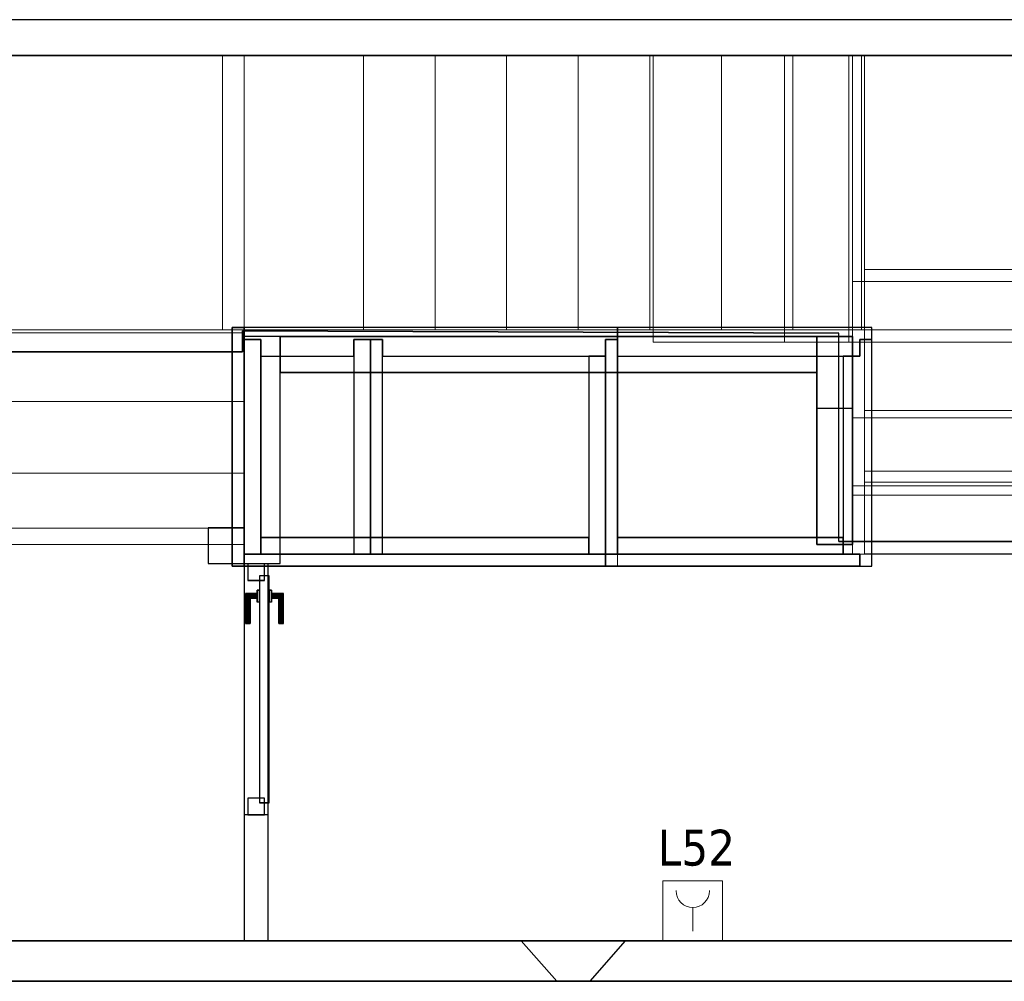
# Model space of a CAD drawing. Header units: metres. Extents: x 391.1 to 430.4, y 12.7 to 28.4.
# Tile 161 of 166: x 411.1 to 415.2, y 24.2 to 28.2. Entities that reach past the tile are written whole.
import ezdxf

# ---------------------------------------------------------------- set-up
doc = ezdxf.new("R2010")
doc.units = ezdxf.units.M
doc.layers.add('01_CARPINTERIA', color=5, linetype='Continuous', lineweight=25, true_color=0x0000ff)
doc.layers.add('01_SUELOS', color=7, linetype='Continuous', lineweight=25, true_color=0x007f00)
for name, color, linetype, lineweight in [('A-DETL-____-MBND', 7, 'Continuous', 18), ('A-GENM-____-OTLN', 7, 'Continuous', 18), ('A-WALL-____-MCUT', 7, 'Continuous', 25), ('A-WALL-____-OTLN', 7, 'Continuous', 25), ('E-ELEC-FIXT-IDEN', 7, 'Continuous', 30), ('S-STRS-____-MCUT', 7, 'Continuous', 18), ('S-STRS-____-OTLN', 7, 'Continuous', 18)]:
    doc.layers.add(name, color=color, linetype=linetype, lineweight=lineweight)
doc.styles.add('Tahoma_3', font='tahoma.ttf', dxfattribs={"height": 0.15})

# ---------------------------------------------------------------- blocks, each defined once
blk = doc.blocks.new('Family - Peldaño final-153578-02_ELEC_P0')
at = {"layer": 'S-STRS-____-OTLN', "color": 253, "true_color": 0xaaaaaa}
for p, q in [((1.1998, 2.0879), (0, 2.0879)), ((0, 2.0879), (1.1998, 2.0879)), ((1.1998, 2.0879), (0, 2.0879)), ((0, 2.0879), (1.1998, 2.0879)), ((1.109, 0.9379), (1.109, 2.0879)), ((1.109, 2.0879), (3.7856, 2.0879)), ((1.699, 2.0879), (1.109, 2.0879)), ((1.1998, 0.9379), (1.1998, 2.0879)), ((1.1998, 2.0879), (1.1998, 0.9379)), ((1.699, 2.0879), (1.1998, 2.0879)), ((1.1998, 2.0879), (1.699, 2.0879)), ((1.1998, 2.0879), (1.1998, 0.9379)), ((1.1998, 0.9379), (1.1998, 2.0879)), ((1.1998, 0.9379), (1.1998, 2.0879)), ((1.1998, 2.0879), (1.1998, 0.9379)), ((1.699, 0.9379), (1.699, 2.0879)), ((1.699, 2.0879), (1.699, 0.9379)), ((1.999, 2.0879), (1.699, 2.0879)), ((1.699, 2.0879), (1.999, 2.0879)), ((1.699, 2.0879), (1.699, 0.9379)), ((1.699, 0.9379), (1.699, 2.0879)), ((1.699, 0.9379), (1.699, 2.0879)), ((1.699, 0.9379), (1.699, 2.0879)), ((1.999, 2.0879), (1.699, 2.0879)), ((2.299, 2.0879), (1.999, 2.0879)), ((1.999, 2.0879), (2.299, 2.0879)), ((1.999, 2.0879), (1.999, 0.9379)), ((1.999, 0.9379), (1.999, 2.0879)), ((1.999, 0.9379), (1.999, 2.0879)), ((1.999, 2.0879), (1.999, 0.9379)), ((1.999, 0.9379), (1.999, 2.0879)), ((1.999, 0.9379), (1.999, 2.0879)), ((2.299, 2.0879), (1.999, 2.0879)), ((2.299, 0.9379), (2.299, 2.0879)), ((2.299, 2.0879), (2.299, 0.9379)), ((2.599, 2.0879), (2.299, 2.0879)), ((2.299, 2.0879), (2.599, 2.0879)), ((2.299, 2.0879), (2.299, 0.9379)), ((2.299, 0.9379), (2.299, 2.0879)), ((2.299, 0.9379), (2.299, 2.0879)), ((2.299, 0.9379), (2.299, 2.0879)), ((2.599, 2.0879), (2.299, 2.0879)), ((2.599, 0.9379), (2.599, 2.0879)), ((2.599, 2.0879), (2.599, 0.9379)), ((2.899, 2.0879), (2.599, 2.0879)), ((2.599, 2.0879), (2.899, 2.0879)), ((2.599, 2.0879), (2.599, 0.9379)), ((2.599, 0.9379), (2.599, 2.0879)), ((2.599, 0.9379), (2.599, 2.0879)), ((2.599, 0.9379), (2.599, 2.0879)), ((2.899, 2.0879), (2.599, 2.0879)), ((3.199, 2.0879), (2.899, 2.0879)), ((2.899, 2.0879), (3.199, 2.0879)), ((2.899, 2.0879), (2.899, 0.9379)), ((2.899, 0.9379), (2.899, 2.0879)), ((2.899, 0.9379), (2.899, 2.0879)), ((2.899, 2.0879), (2.899, 0.9379)), ((2.899, 0.9379), (2.899, 2.0879)), ((2.899, 0.9379), (2.899, 2.0879)), ((3.199, 2.0879), (2.899, 2.0879)), ((3.199, 0.9379), (3.199, 2.0879)), ((3.199, 2.0879), (3.199, 0.9379)), ((3.499, 2.0879), (3.199, 2.0879)), ((3.199, 2.0879), (3.499, 2.0879)), ((3.199, 2.0879), (3.199, 0.9379)), ((3.199, 0.9379), (3.199, 2.0879)), ((3.199, 0.9379), (3.199, 2.0879)), ((3.199, 0.9379), (3.199, 2.0879)), ((3.499, 2.0879), (3.199, 2.0879)), ((3.499, 0.9379), (3.499, 2.0879)), ((3.499, 2.0879), (3.499, 0.9379)), ((3.799, 2.0879), (3.499, 2.0879)), ((3.499, 2.0879), (3.799, 2.0879)), ((3.499, 2.0879), (3.499, 0.9379)), ((3.499, 0.9379), (3.499, 2.0879)), ((3.499, 0.9379), (3.499, 2.0879)), ((3.499, 0.9379), (3.499, 2.0879)), ((3.799, 2.0879), (3.499, 2.0879)), ((3.7856, 2.0879), (3.799, 2.0879)), ((3.7856, 0.9379), (3.7856, 2.0879)), ((4.9492, 2.0879), (3.799, 2.0879)), ((3.799, 2.0879), (4.9492, 2.0879)), ((3.799, 2.0879), (3.799, 0.9379)), ((3.799, 0.9379), (3.799, 2.0879)), ((4.9492, 2.0879), (3.799, 2.0879)), ((3.799, 2.0879), (4.9492, 2.0879)), ((3.799, 2.0879), (3.799, 0.9379)), ((3.799, 0.9379), (3.799, 2.0879)), ((3.799, 0.9379), (3.799, 2.0879)), ((3.799, 2.0879), (3.799, 0.9379)), ((3.799, 2.0879), (3.799, 0.9379)), ((3.799, 0.9379), (3.799, 2.0879)), ((3.799, 0.6002), (3.7991, 1.1902)), ((3.7991, 1.1902), (3.799, 0.3456)), ((3.7991, 1.1902), (4.9491, 1.1901)), ((0, 0.9379), (1.1998, 0.9379)), ((1.1998, 0.9379), (0, 0.9379)), ((0, 0.9379), (1.1998, 0.9379)), ((1.1998, 0.9379), (0, 0.9379)), ((1.1998, 0.9379), (0, 0.9379)), ((0, 0.9379), (1.1998, 0.9379)), ((0, 0.9379), (1.1998, 0.9379)), ((1.1998, 0.9379), (0, 0.9379)), ((1.1998, 0.9245), (0, 0.9245)), ((1.109, 0.9379), (3.7856, 0.9379)), ((1.699, 0.9379), (1.109, 0.9379)), ((1.1998, 0.9379), (1.699, 0.9379)), ((1.699, 0.9379), (1.1998, 0.9379)), ((1.1998, 0.6379), (1.1998, 0.9379)), ((1.1998, 0.9379), (1.1998, 0.6379)), ((1.1998, 0.9245), (1.1998, 0.9379)), ((1.1998, 0.9379), (1.1998, 0.6379)), ((1.1998, 0.1075), (1.1998, 0.9245)), ((1.699, 0.9379), (1.999, 0.9379)), ((1.999, 0.9379), (1.699, 0.9379)), ((1.999, 0.9379), (1.699, 0.9379)), ((1.999, 0.9379), (2.299, 0.9379)), ((2.299, 0.9379), (1.999, 0.9379)), ((2.299, 0.9379), (1.999, 0.9379)), ((2.299, 0.9379), (2.599, 0.9379)), ((2.599, 0.9379), (2.299, 0.9379)), ((2.599, 0.9379), (2.299, 0.9379)), ((2.599, 0.9379), (2.899, 0.9379)), ((2.899, 0.9379), (2.599, 0.9379)), ((2.899, 0.9379), (2.599, 0.9379)), ((2.899, 0.9379), (3.199, 0.9379)), ((3.199, 0.9379), (2.899, 0.9379)), ((3.199, 0.9379), (2.899, 0.9379)), ((3.199, 0.9379), (3.499, 0.9379)), ((3.499, 0.9379), (3.199, 0.9379)), ((3.499, 0.9379), (3.199, 0.9379)), ((3.499, 0.9379), (3.799, 0.9379)), ((3.799, 0.9379), (3.499, 0.9379)), ((3.799, 0.9379), (3.499, 0.9379)), ((3.7856, 0.9379), (3.799, 0.9379)), ((3.799, 0.9379), (4.949, 0.9378)), ((4.949, 0.9378), (3.799, 0.9379)), ((4.949, 0.9378), (3.799, 0.9379)), ((3.799, 0.9379), (4.949, 0.9378)), ((3.799, 0.9379), (3.799, 0.6002)), ((3.799, 0.6002), (3.799, 0.9379)), ((3.799, 0.9379), (4.949, 0.9378)), ((4.949, 0.9378), (3.799, 0.9379)), ((0, 0.6379), (1.1998, 0.6379)), ((1.1998, 0.6379), (0, 0.6379)), ((1.1998, 0.6379), (0, 0.6379)), ((0, 0.6379), (1.1998, 0.6379)), ((1.1998, 0.6379), (0, 0.6379)), ((1.1998, 0.6379), (0, 0.6379)), ((1.1998, 0.3379), (1.1998, 0.6379)), ((1.1998, 0.6379), (1.1998, 0.3379)), ((1.1998, 0.6379), (1.1998, 0.3379)), ((3.799, 0.3002), (3.799, 0.6002)), ((3.799, 0.6002), (4.949, 0.6)), ((3.799, 0.6002), (4.949, 0.6)), ((4.949, 0.6), (3.799, 0.6002)), ((3.799, 0.6002), (4.949, 0.6)), ((3.799, 0.6002), (3.799, 0.3002)), ((3.799, 0.3002), (3.799, 0.6002)), ((3.799, 0.6002), (4.949, 0.6)), ((4.949, 0.6), (3.799, 0.6002)), ((1.1998, 0.3379), (0, 0.3379)), ((0, 0.3379), (1.1998, 0.3379)), ((0, 0.3379), (1.1998, 0.3379)), ((1.1998, 0.3379), (0, 0.3379)), ((1.1998, 0.3379), (0, 0.3379)), ((1.1998, 0.3379), (0, 0.3379)), ((1.1998, 0.0379), (1.1998, 0.3379)), ((1.1998, 0.3379), (1.1998, 0.0379)), ((1.1998, 0.0379), (1.1998, 0.3379)), ((3.799, 0.3456), (3.7989, 0.0002)), ((4.949, 0.3454), (3.799, 0.3456)), ((3.7989, 0.0002), (3.799, 0.3002)), ((3.799, 0.3002), (3.7989, 0.0002)), ((3.7989, 0.0002), (3.799, 0.3002)), ((3.799, 0.3002), (4.949, 0.3)), ((3.799, 0.3002), (4.949, 0.3)), ((4.949, 0.3), (3.799, 0.3002)), ((3.799, 0.3002), (4.949, 0.3)), ((3.799, 0.3002), (4.949, 0.3)), ((4.949, 0.3), (3.799, 0.3002)), ((1.1998, 0.1075), (0, 0.1075)), ((1.1998, 0.0379), (1.1998, 0.1075)), ((0, 0.0379), (1.1998, 0.0379)), ((1.1998, 0.0379), (0, 0.0379)), ((0, 0.0379), (1.1998, 0.0379)), ((1.1998, 0.0379), (0, 0.0379)), ((3.7989, 0.0002), (4.9489, 0)), ((3.7989, 0.0002), (4.9489, 0)), ((3.7989, 0.0002), (4.9489, 0)), ((4.9489, 0), (3.7989, 0.0002))]:
    blk.add_line(p, q, dxfattribs=at)
blk = doc.blocks.new('Family - Envans PB-155395-02_ELEC_P0')
at = {"layer": 'A-WALL-____-MCUT', "color": 253, "true_color": 0xaaaaaa}
for p, q in [((0.1512, 0.15), (0, 0.15)), ((0, 0.15), (0, 0)), ((0.1512, 0), (0.1512, 0.15)), ((0, 0), (0.1512, 0))]:
    blk.add_line(p, q, dxfattribs=at)
at = {"layer": 'A-WALL-____-OTLN', "color": 253, "true_color": 0xaaaaaa}
for p, q in [((0.1512, 0.15), (0, 0.15)), ((0, 0.15), (0, 0)), ((0.1512, 0), (0.1512, 0.15)), ((0, 0), (0.1512, 0))]:
    blk.add_line(p, q, dxfattribs=at)
at = {"layer": 'A-WALL-____-OTLN', "color": 253, "lineweight": 18, "true_color": 0xaaaaaa}
blk.add_line((0, 0), (0.2957, 0), dxfattribs=at)
blk = doc.blocks.new('Family - Envans PB-155415-02_ELEC_P0')
at = {"layer": 'A-WALL-____-MCUT', "color": 253, "true_color": 0xaaaaaa}
for p, q in [((0.9849, 0.12), (0.05, 0.12)), ((0.05, 0.12), (0.05, 0.05)), ((0.9849, 0.05), (0.9849, 0.12)), ((1.4949, 0.12), (1.1049, 0.12)), ((1.1049, 0.12), (1.1049, 0.05)), ((1.4949, 0.05), (1.4949, 0.12)), ((0, 0.05), (0, 0)), ((0.05, 0.05), (0, 0.05)), ((1.1049, 0.05), (0.9849, 0.05)), ((1.5649, 0.05), (1.4949, 0.05)), ((1.5649, 0), (1.5649, 0.05)), ((0, 0), (1.5649, 0))]:
    blk.add_line(p, q, dxfattribs=at)
at = {"layer": 'A-WALL-____-OTLN', "color": 253, "true_color": 0xaaaaaa}
for p, q in [((0.05, 0.12), (0.05, 0.05)), ((0.9849, 0.12), (0.05, 0.12)), ((0.9849, 0.05), (0.9849, 0.12)), ((1.1049, 0.12), (1.1049, 0.05)), ((1.4949, 0.12), (1.1049, 0.12)), ((1.4949, 0.05), (1.4949, 0.12)), ((0, 0.05), (0, 0)), ((0.05, 0.05), (0, 0.05)), ((1.1049, 0.05), (0.9849, 0.05)), ((1.5649, 0.05), (1.4949, 0.05)), ((1.5649, 0), (1.5649, 0.05)), ((0, 0), (1.5649, 0))]:
    blk.add_line(p, q, dxfattribs=at)
at = {"layer": 'A-WALL-____-OTLN', "color": 253, "lineweight": 18, "true_color": 0xaaaaaa}
blk.add_line((0, 0), (1.6149, 0), dxfattribs=at)
blk = doc.blocks.new('Family - Envans PB-155440-02_ELEC_P0')
at = {"layer": 'A-WALL-____-MCUT', "color": 253, "true_color": 0xaaaaaa}
for p, q in [((0.83, 0.12), (0, 0.12)), ((0, 0.12), (0, 0.05)), ((0.83, 0.05), (0.83, 0.12)), ((0, 0.05), (0, 0)), ((0.9, 0.05), (0, 0.05)), ((0, 0.05), (0.83, 0.05)), ((0.9, 0), (0.9, 0.05)), ((0, 0), (0.9, 0))]:
    blk.add_line(p, q, dxfattribs=at)
at = {"layer": 'A-WALL-____-OTLN', "color": 253, "true_color": 0xaaaaaa}
for p, q in [((0.83, 0.12), (0, 0.12)), ((0, 0.12), (0, 0.05)), ((0.83, 0.05), (0.83, 0.12)), ((0, 0.05), (0, 0)), ((0, 0.05), (0.9, 0.05)), ((0, 0.05), (0.83, 0.05)), ((0.9, 0.05), (0.9, 0)), ((0.9, 0), (0, 0))]:
    blk.add_line(p, q, dxfattribs=at)
at = {"layer": 'A-WALL-____-OTLN', "color": 253, "lineweight": 18, "true_color": 0xaaaaaa}
blk.add_line((-0.05, 0), (0.9, 0), dxfattribs=at)
blk = doc.blocks.new('Family - Evans PB-155547-02_ELEC_P0')
at = {"layer": 'A-WALL-____-MCUT', "color": 253, "true_color": 0xaaaaaa}
for p, q in [((0.15, 0.87), (0, 0.87)), ((0, 0.87), (0, 0.5699)), ((0.15, 0.5699), (0.15, 0.87)), ((0, 0.5699), (0.15, 0.5699))]:
    blk.add_line(p, q, dxfattribs=at)
at = {"layer": 'A-WALL-____-OTLN', "color": 253, "true_color": 0xaaaaaa}
for p, q in [((0, 0.87), (0.15, 0.87)), ((0, 0), (0, 0.87)), ((0.15, 0.87), (0.15, 0)), ((0, 0.5699), (0, 0)), ((0.15, 0), (0.15, 0.5699)), ((0.15, 0), (0, 0)), ((0, 0), (0.15, 0))]:
    blk.add_line(p, q, dxfattribs=at)
blk = doc.blocks.new('Family - Envans PB-155580-02_ELEC_P0')
at = {"layer": 'A-WALL-____-MCUT', "color": 253, "true_color": 0xaaaaaa}
for p, q in [((1.4449, 0.12), (0.07, 0.12)), ((0.07, 0.12), (0.07, 0.05)), ((1.4449, 0.05), (1.4449, 0.12)), ((0, 0.05), (0, 0)), ((1.5149, 0.05), (0, 0.05)), ((0.07, 0.05), (1.4449, 0.05)), ((1.5149, 0), (1.5149, 0.05)), ((0, 0), (1.5149, 0))]:
    blk.add_line(p, q, dxfattribs=at)
at = {"layer": 'A-WALL-____-OTLN', "color": 253, "true_color": 0xaaaaaa}
for p, q in [((0.07, 0.05), (0.07, 0.12)), ((0.07, 0.12), (1.4449, 0.12)), ((1.4449, 0.12), (1.4449, 0.05)), ((0, 0.05), (1.5149, 0.05)), ((0, 0), (0, 0.05)), ((1.4449, 0.05), (0.07, 0.05)), ((1.5149, 0.05), (1.5149, 0)), ((1.5149, 0), (0, 0))]:
    blk.add_line(p, q, dxfattribs=at)
at = {"layer": 'A-WALL-____-OTLN', "color": 253, "lineweight": 18, "true_color": 0xaaaaaa}
blk.add_line((0, 0), (1.5149, 0), dxfattribs=at)
blk = doc.blocks.new('Family - Envans PB-155603-02_ELEC_P0')
at = {"layer": 'A-WALL-____-MCUT', "color": 253, "true_color": 0xaaaaaa}
for p, q in [((0.95, 0.12), (0.05, 0.12)), ((0.05, 0.12), (0.05, 0.05)), ((0.95, 0.05), (0.95, 0.12)), ((0, 0.05), (0, 0)), ((1, 0.05), (0, 0.05)), ((0.05, 0.05), (0.95, 0.05)), ((1, 0), (1, 0.05)), ((0, 0), (1, 0))]:
    blk.add_line(p, q, dxfattribs=at)
at = {"layer": 'A-WALL-____-OTLN', "color": 253, "true_color": 0xaaaaaa}
for p, q in [((0.05, 0.05), (0.05, 0.12)), ((0.05, 0.12), (0.95, 0.12)), ((0.95, 0.12), (0.95, 0.05)), ((0, 0.05), (1, 0.05)), ((0, 0), (0, 0.05)), ((0.95, 0.05), (0.05, 0.05)), ((1, 0.05), (1, 0)), ((1, 0), (0, 0))]:
    blk.add_line(p, q, dxfattribs=at)
at = {"layer": 'A-WALL-____-OTLN', "color": 253, "lineweight": 18, "true_color": 0xaaaaaa}
blk.add_line((0, 0), (1, 0), dxfattribs=at)
blk = doc.blocks.new('Family - Envans PB-155632-02_ELEC_P0')
at = {"layer": 'A-WALL-____-MCUT', "color": 253, "true_color": 0xaaaaaa}
for p, q in [((1.0656, 0.12), (0.05, 0.12)), ((0.05, 0.12), (0.05, 0.05)), ((1.0656, 0), (1.0656, 0.12)), ((0.05, 0.05), (0, 0.05)), ((0, 0.05), (0, 0)), ((0, 0), (1.0656, 0))]:
    blk.add_line(p, q, dxfattribs=at)
at = {"layer": 'A-WALL-____-OTLN', "color": 253, "true_color": 0xaaaaaa}
for p, q in [((1.0656, 0.12), (0.05, 0.12)), ((0.05, 0.12), (0.05, 0.05)), ((1.0656, 0), (1.0656, 0.12)), ((0, 0.05), (0, 0)), ((0.05, 0.05), (0, 0.05)), ((0, 0), (1.0656, 0))]:
    blk.add_line(p, q, dxfattribs=at)
at = {"layer": 'A-WALL-____-OTLN', "color": 253, "lineweight": 18, "true_color": 0xaaaaaa}
blk.add_line((0, 0), (1.0656, 0), dxfattribs=at)
blk = doc.blocks.new('Family - Envans PB-155642-02_ELEC_P0')
at = {"layer": 'A-WALL-____-MCUT', "color": 253, "true_color": 0xaaaaaa}
for p, q in [((0.95, 0.15), (0, 0.15)), ((0, 0.15), (0, 0)), ((0.95, 0), (0.95, 0.15)), ((0, 0), (0.95, 0))]:
    blk.add_line(p, q, dxfattribs=at)
at = {"layer": 'A-WALL-____-OTLN', "color": 253, "true_color": 0xaaaaaa}
for p, q in [((0.95, 0.15), (0, 0.15)), ((0, 0.15), (0, 0)), ((0.95, 0), (0.95, 0.15)), ((0, 0), (0.95, 0))]:
    blk.add_line(p, q, dxfattribs=at)
at = {"layer": 'A-WALL-____-OTLN', "color": 253, "lineweight": 18, "true_color": 0xaaaaaa}
blk.add_line((0, 0), (0.95, 0), dxfattribs=at)
blk = doc.blocks.new('Family - Envans PB-155654-02_ELEC_P0')
at = {"layer": 'A-WALL-____-MCUT', "color": 253, "true_color": 0xaaaaaa}
for p, q in [((12.4075, 0.15), (0, 0.15)), ((0, 0), (14.0103, 0))]:
    blk.add_line(p, q, dxfattribs=at)
at = {"layer": 'A-WALL-____-OTLN', "color": 253, "true_color": 0xaaaaaa}
for p, q in [((12.4075, 0.15), (0, 0.15)), ((0, 0), (14.0103, 0))]:
    blk.add_line(p, q, dxfattribs=at)
at = {"layer": 'A-WALL-____-OTLN', "color": 253, "lineweight": 18, "true_color": 0xaaaaaa}
blk.add_line((0, 0), (14.0103, 0), dxfattribs=at)
blk = doc.blocks.new('Family - Envans PB-155670-02_ELEC_P0')
at = {"layer": 'A-WALL-____-MCUT', "color": 253, "true_color": 0xaaaaaa}
for p, q in [((0.9, 0.12), (0, 0.12)), ((0, 0.12), (0, 0.05)), ((0.9, 0.05), (0.9, 0.12)), ((0.9, 0.05), (0, 0.05)), ((0, 0.05), (0, 0)), ((0, 0.05), (0.9, 0.05)), ((0.9, 0), (0.9, 0.05)), ((0, 0), (0.9, 0))]:
    blk.add_line(p, q, dxfattribs=at)
at = {"layer": 'A-WALL-____-OTLN', "color": 253, "true_color": 0xaaaaaa}
for p, q in [((0.9, 0.12), (0, 0.12)), ((0, 0.12), (0, 0.05)), ((0.9, 0.05), (0.9, 0.12)), ((0.9, 0.05), (0, 0.05)), ((0, 0.05), (0, 0)), ((0.9, 0.05), (0, 0.05)), ((0.9, 0), (0.9, 0.05)), ((0, 0), (0.9, 0))]:
    blk.add_line(p, q, dxfattribs=at)
at = {"layer": 'A-WALL-____-OTLN', "color": 253, "lineweight": 18, "true_color": 0xaaaaaa}
blk.add_line((0, 0), (0.9, 0), dxfattribs=at)
blk = doc.blocks.new('Family - Peldaño final-155690-02_ELEC_P0')
at = {"layer": 'S-STRS-____-MCUT', "color": 253, "true_color": 0xaaaaaa}
for p, q in [((3.464, 2.0879), (2.9141, 2.0879)), ((2.9141, 2.0879), (2.9141, 0.8879)), ((3.464, 0.8879), (3.464, 2.0879)), ((2.9141, 0.8879), (3.464, 0.8879))]:
    blk.add_line(p, q, dxfattribs=at)
at = {"layer": 'S-STRS-____-OTLN', "color": 253, "true_color": 0xaaaaaa}
for p, q in [((2.9141, 2.0879), (3.7342, 2.0879)), ((3.749, 2.0879), (3.464, 2.0879)), ((3.464, 0.8879), (3.464, 2.0879)), ((3.749, 2.0879), (3.464, 2.0879)), ((3.464, 2.0879), (3.749, 2.0879)), ((3.464, 2.0879), (3.464, 0.8879)), ((3.464, 0.8879), (3.464, 2.0879)), ((3.7342, 2.0879), (3.749, 2.0879)), ((3.7342, 0.8879), (3.7342, 2.0879)), ((3.749, 2.0879), (3.749, 0.8879)), ((3.749, 0.8879), (3.749, 2.0879)), ((4.9492, 2.0879), (3.749, 2.0879)), ((3.749, 2.0879), (4.9492, 2.0879)), ((3.749, 2.0879), (3.749, 0.8879)), ((3.749, 0.8879), (3.749, 2.0879)), ((4.9492, 2.0879), (3.749, 2.0879)), ((3.749, 2.0879), (4.9492, 2.0879)), ((3.749, 2.0879), (3.749, 0.8879)), ((3.749, 0.8879), (3.749, 2.0879)), ((3.749, 0.8879), (3.749, 2.0879)), ((3.749, 2.0879), (3.749, 0.8879)), ((4.949, 0.8877), (4.9492, 2.0879)), ((4.9492, 2.0879), (4.949, 0.8877)), ((4.949, 0.8877), (4.9492, 2.0879)), ((4.9492, 2.0879), (4.949, 0.8877)), ((3.7491, 1.1422), (3.7489, 0.2464)), ((3.749, 0.5702), (3.7491, 1.1422)), ((3.7491, 1.1422), (4.9491, 1.142)), ((4.9491, 1.142), (4.9489, 0.2462)), ((4.949, 0.57), (4.9491, 1.142)), ((2.9141, 0.8879), (3.7342, 0.8879)), ((3.749, 0.8879), (3.464, 0.8879)), ((3.464, 0.8879), (3.749, 0.8879)), ((3.749, 0.8879), (3.464, 0.8879)), ((3.7342, 0.8879), (3.749, 0.8879)), ((3.749, 0.8879), (4.949, 0.8877)), ((4.949, 0.8877), (3.749, 0.8879)), ((4.949, 0.8877), (3.749, 0.8879)), ((3.749, 0.8879), (4.949, 0.8877)), ((3.749, 0.8879), (3.749, 0.5702)), ((3.749, 0.5702), (3.749, 0.8879)), ((3.749, 0.8879), (4.949, 0.8877)), ((4.949, 0.8877), (3.749, 0.8879)), ((4.949, 0.57), (4.949, 0.8877)), ((4.949, 0.8877), (4.949, 0.57)), ((3.749, 0.5702), (4.949, 0.57)), ((4.949, 0.57), (3.749, 0.5702)), ((4.949, 0.57), (3.749, 0.5702)), ((3.749, 0.5702), (4.949, 0.57)), ((3.749, 0.5702), (3.749, 0.2852)), ((3.749, 0.2852), (3.749, 0.5702)), ((3.749, 0.2852), (3.749, 0.5702)), ((3.749, 0.5702), (4.949, 0.57)), ((3.749, 0.5702), (4.949, 0.57)), ((4.949, 0.285), (4.949, 0.57)), ((4.949, 0.57), (4.949, 0.285)), ((4.949, 0.285), (4.949, 0.57)), ((3.749, 0.2852), (3.7489, 0.0002)), ((3.7489, 0.0002), (3.749, 0.2852)), ((3.7489, 0.0002), (3.749, 0.2852)), ((4.949, 0.285), (3.749, 0.2852)), ((3.749, 0.2852), (4.949, 0.285)), ((3.749, 0.2852), (4.949, 0.285)), ((4.949, 0.285), (3.749, 0.2852)), ((3.749, 0.2852), (4.949, 0.285)), ((3.749, 0.2852), (4.949, 0.285)), ((4.9489, 0), (4.949, 0.285)), ((4.949, 0.285), (4.9489, 0)), ((4.9489, 0), (4.949, 0.285)), ((3.7489, 0.2464), (3.7489, 0.0002)), ((3.7489, 0.2464), (4.9489, 0.2462)), ((4.9489, 0.2462), (4.9489, 0)), ((3.7489, 0.0002), (4.9489, 0)), ((4.9489, 0), (3.7489, 0.0002)), ((4.9489, 0), (3.7489, 0.0002)), ((3.7489, 0.0002), (4.9489, 0))]:
    blk.add_line(p, q, dxfattribs=at)
blk = doc.blocks.new('Family - Envans PB-155735-02_ELEC_P0')
at = {"layer": 'A-WALL-____-MCUT', "color": 253, "true_color": 0xaaaaaa}
for p, q in [((0.5272, 0.1), (0, 0.1)), ((0, 0.1), (0, 0)), ((0.5272, 0), (0.5272, 0.1)), ((0, 0), (0.5272, 0))]:
    blk.add_line(p, q, dxfattribs=at)
at = {"layer": 'A-WALL-____-OTLN', "color": 253, "true_color": 0xaaaaaa}
for p, q in [((1.5783, 0.1), (0, 0.1)), ((0, 0.1), (0, 0)), ((0.5272, 0), (0.5272, 0.1)), ((1.5783, 0.1), (0.5272, 0.1)), ((1.5783, 0), (1.5783, 0.1)), ((1.5783, 0), (1.5783, 0.1)), ((0, 0), (1.5783, 0)), ((0.5272, 0), (1.5783, 0))]:
    blk.add_line(p, q, dxfattribs=at)
at = {"layer": 'A-WALL-____-OTLN', "color": 253, "lineweight": 18, "true_color": 0xaaaaaa}
blk.add_line((0, 0), (1.5783, 0), dxfattribs=at)
blk = doc.blocks.new('Family - Vano de puerta PB-155737-02_ELEC_P0')
at = {"layer": 'A-GENM-____-OTLN', "color": 253, "true_color": 0xaaaaaa}
for p, q in [((412.127, 25.9495), (412.027, 25.9495)), ((412.027, 25.9495), (412.027, 24.8984)), ((412.027, 24.8984), (412.027, 25.9495)), ((412.027, 25.9495), (412.127, 25.9495)), ((412.127, 24.8984), (412.127, 25.9495)), ((412.127, 25.9495), (412.127, 24.8984)), ((412.027, 24.8984), (412.127, 24.8984)), ((412.027, 24.8984), (412.127, 24.8984))]:
    blk.add_line(p, q, dxfattribs=at)
blk = doc.blocks.new('Family - Envans PB-155780-02_ELEC_P0')
at = {"layer": 'A-WALL-____-MCUT', "color": 253, "true_color": 0xaaaaaa}
for p, q in [((0.88, 0.12), (0.05, 0.12)), ((0.05, 0.12), (0.05, 0.05)), ((0.88, 0.05), (0.88, 0.12)), ((0, 0.05), (0, 0)), ((0.05, 0.05), (0, 0.05)), ((0.95, 0.05), (0.88, 0.05)), ((0.95, 0), (0.95, 0.05)), ((0, 0), (0.95, 0))]:
    blk.add_line(p, q, dxfattribs=at)
at = {"layer": 'A-WALL-____-OTLN', "color": 253, "true_color": 0xaaaaaa}
for p, q in [((0.05, 0.12), (0.05, 0.05)), ((0.88, 0.12), (0.05, 0.12)), ((0.88, 0.05), (0.88, 0.12)), ((0, 0.05), (0, 0)), ((0.05, 0.05), (0, 0.05)), ((0.95, 0.05), (0.88, 0.05)), ((0.95, 0), (0.95, 0.05)), ((0, 0), (0.95, 0))]:
    blk.add_line(p, q, dxfattribs=at)
at = {"layer": 'A-WALL-____-OTLN', "color": 253, "lineweight": 18, "true_color": 0xaaaaaa}
blk.add_line((0, 0), (1, 0), dxfattribs=at)
blk = doc.blocks.new('Family - Evans PB-155782-02_ELEC_P0')
at = {"layer": 'A-WALL-____-MCUT', "color": 253, "true_color": 0xaaaaaa}
for p, q in [((0, 0.15), (0, 0)), ((2.2488, 0.15), (0, 0.15)), ((2.2488, 0), (2.2488, 0.15)), ((0, 0), (2.2488, 0))]:
    blk.add_line(p, q, dxfattribs=at)
at = {"layer": 'A-WALL-____-OTLN', "color": 253, "true_color": 0xaaaaaa}
for p, q in [((0, 0), (0, 0.15)), ((0, 0.15), (2.2488, 0.15)), ((2.2488, 0.15), (2.2488, 0)), ((2.2488, 0), (0, 0))]:
    blk.add_line(p, q, dxfattribs=at)
blk = doc.blocks.new('Family - LONDR55-XX_ZZ-ARQ-CAA-M3D-Londres55-155845-02_ELEC_P0')
at = {"layer": '01_CARPINTERIA', "color": 161, "true_color": 0xaaaaff}
for p, q in [((0.1263, 0.1487), (0.125, 0.15)), ((0.125, 0.15), (0.125, 0.1)), ((0.125, 0.15), (0.1263, 0.1487)), ((0.25, 0.15), (0.125, 0.15)), ((0.13, 0.145), (0.1263, 0.1487)), ((0.1263, 0.1487), (0.1263, 0.1)), ((0.1263, 0.1487), (0.1263, 0.1)), ((0.1263, 0.1487), (0.13, 0.145)), ((0.25, 0.1487), (0.1263, 0.1487)), ((0.25, 0.1487), (0.1263, 0.1487)), ((0.135, 0.14), (0.13, 0.145)), ((0.13, 0.145), (0.13, 0.1)), ((0.13, 0.145), (0.13, 0.1)), ((0.13, 0.145), (0.135, 0.14)), ((0.25, 0.145), (0.13, 0.145)), ((0.25, 0.145), (0.13, 0.145)), ((0.135, 0.1), (0.135, 0.14)), ((0.135, 0.14), (0.135, 0.1)), ((0.135, 0.14), (0.14, 0.135)), ((0.14, 0.135), (0.135, 0.14)), ((0.135, 0.14), (0.25, 0.14)), ((0.25, 0.14), (0.135, 0.14)), ((0.14, 0.135), (0.14, 0.1)), ((0.14, 0.135), (0.1437, 0.1313)), ((0.1437, 0.1313), (0.14, 0.135)), ((0.14, 0.135), (0.14, 0.1)), ((0.25, 0.135), (0.14, 0.135)), ((0.25, 0.135), (0.14, 0.135)), ((0.1437, 0.1313), (0.1437, 0.1)), ((0.1437, 0.1313), (0.145, 0.13)), ((0.145, 0.13), (0.1437, 0.1313)), ((0.1437, 0.1313), (0.1437, 0.1)), ((0.25, 0.1313), (0.1437, 0.1313)), ((0.25, 0.1313), (0.1437, 0.1313)), ((0.145, 0.13), (0.145, 0.1)), ((0.25, 0.13), (0.145, 0.13)), ((0.25, 0.1487), (0.25, 0.15)), ((0.25, 0.15), (0.25, 0.1487)), ((0.25, 0.145), (0.25, 0.1487)), ((0.25, 0.1487), (0.25, 0.145)), ((0.25, 0.145), (0.25, 0.14)), ((0.25, 0.14), (0.25, 0.145)), ((0.25, 0.14), (0.25, 0.135)), ((0.25, 0.135), (0.25, 0.14)), ((0.25, 0.135), (0.25, 0.1313)), ((0.25, 0.1313), (0.25, 0.135)), ((0.25, 0.1313), (0.25, 0.13)), ((0.25, 0.13), (0.25, 0.1313)), ((1.0011, 0.09), (0.05, 0.09)), ((0.05, 0.09), (0.05, 0.05)), ((1.0011, 0.09), (0.05, 0.09)), ((0.05, 0.09), (0.05, 0.05)), ((0.16, 0.1), (0.11, 0.1)), ((0.11, 0.1), (0.16, 0.1)), ((0.11, 0.1), (0.11, 0.09)), ((0.11, 0.09), (0.11, 0.1)), ((0.16, 0.09), (0.11, 0.09)), ((0.11, 0.09), (0.16, 0.09)), ((0.1263, 0.1), (0.125, 0.1)), ((0.125, 0.1), (0.1263, 0.1)), ((0.13, 0.1), (0.1263, 0.1)), ((0.1263, 0.1), (0.13, 0.1)), ((0.135, 0.1), (0.13, 0.1)), ((0.13, 0.1), (0.135, 0.1)), ((0.14, 0.1), (0.135, 0.1)), ((0.135, 0.1), (0.14, 0.1)), ((0.14, 0.1), (0.1437, 0.1)), ((0.1437, 0.1), (0.14, 0.1)), ((0.1437, 0.1), (0.145, 0.1)), ((0.145, 0.1), (0.1437, 0.1)), ((0.16, 0.1), (0.16, 0.09)), ((0.16, 0.1), (0.16, 0.09)), ((1.0011, 0.05), (1.0011, 0.09)), ((1.0011, 0.09), (1.0011, 0.05)), ((0.07, 0.07), (0, 0.07)), ((0, 0.07), (0, 0)), ((0.07, 0.07), (0, 0.07)), ((0, 0.07), (0, 0)), ((0.05, 0.05), (1.0011, 0.05)), ((0.05, 0.05), (1.0011, 0.05)), ((0.07, 0), (0.07, 0.07)), ((0.07, 0.07), (0.07, 0)), ((0.11, 0.05), (0.16, 0.05)), ((0.16, 0.05), (0.11, 0.05)), ((0.11, 0.05), (0.11, 0.04)), ((0.11, 0.04), (0.11, 0.05)), ((0.16, 0.05), (0.16, 0.04)), ((0.16, 0.05), (0.16, 0.04)), ((1.0511, 0.07), (0.9811, 0.07)), ((0.9811, 0.07), (0.9811, 0)), ((1.0511, 0.07), (0.9811, 0.07)), ((0.9811, 0.07), (0.9811, 0)), ((1.0511, 0), (1.0511, 0.07)), ((1.0511, 0.07), (1.0511, 0)), ((0, 0), (0.07, 0)), ((0, 0), (0.07, 0)), ((0.11, 0.04), (0.16, 0.04)), ((0.16, 0.04), (0.11, 0.04)), ((0.1263, 0.04), (0.125, 0.04)), ((0.125, 0.04), (0.1263, 0.04)), ((0.125, 0.04), (0.125, -0.01)), ((0.13, 0.04), (0.1263, 0.04)), ((0.1263, 0.04), (0.13, 0.04)), ((0.1263, 0.04), (0.1263, -0.0087)), ((0.1263, 0.04), (0.1263, -0.0087)), ((0.13, 0.04), (0.135, 0.04)), ((0.135, 0.04), (0.13, 0.04)), ((0.13, 0.04), (0.13, -0.005)), ((0.13, 0.04), (0.13, -0.005)), ((0.135, 0), (0.13, -0.005)), ((0.135, 0.04), (0.14, 0.04)), ((0.14, 0.04), (0.135, 0.04)), ((0.135, 0), (0.135, 0.04)), ((0.135, 0.04), (0.135, 0)), ((0.14, 0.005), (0.135, 0)), ((0.135, 0), (0.14, 0.005)), ((0.25, 0), (0.135, 0)), ((0.135, 0), (0.25, 0)), ((0.14, 0.04), (0.1437, 0.04)), ((0.1437, 0.04), (0.14, 0.04)), ((0.14, 0.04), (0.14, 0.005)), ((0.14, 0.04), (0.14, 0.005)), ((0.1437, 0.0087), (0.14, 0.005)), ((0.14, 0.005), (0.1437, 0.0087)), ((0.14, 0.005), (0.25, 0.005)), ((0.14, 0.005), (0.25, 0.005)), ((0.1437, 0.04), (0.145, 0.04)), ((0.145, 0.04), (0.1437, 0.04)), ((0.1437, 0.04), (0.1437, 0.0087)), ((0.1437, 0.04), (0.1437, 0.0087)), ((0.145, 0.01), (0.1437, 0.0087)), ((0.1437, 0.0087), (0.145, 0.01)), ((0.1437, 0.0087), (0.25, 0.0087)), ((0.1437, 0.0087), (0.25, 0.0087)), ((0.145, 0.04), (0.145, 0.01)), ((0.145, 0.01), (0.25, 0.01)), ((0.25, 0.0087), (0.25, 0.01)), ((0.25, 0.01), (0.25, 0.0087)), ((0.25, 0.005), (0.25, 0.0087)), ((0.25, 0.0087), (0.25, 0.005)), ((0.25, 0.005), (0.25, 0)), ((0.25, 0), (0.25, 0.005)), ((0.25, 0), (0.25, -0.005)), ((0.25, -0.005), (0.25, 0)), ((0.9811, 0), (1.0511, 0)), ((0.9811, 0), (1.0511, 0)), ((0.125, -0.01), (0.1263, -0.0087)), ((0.1263, -0.0087), (0.125, -0.01)), ((0.125, -0.01), (0.25, -0.01)), ((0.1263, -0.0087), (0.13, -0.005)), ((0.13, -0.005), (0.1263, -0.0087)), ((0.1263, -0.0087), (0.25, -0.0087)), ((0.1263, -0.0087), (0.25, -0.0087)), ((0.13, -0.005), (0.135, 0)), ((0.13, -0.005), (0.25, -0.005)), ((0.13, -0.005), (0.25, -0.005)), ((0.25, -0.005), (0.25, -0.0087)), ((0.25, -0.0087), (0.25, -0.005)), ((0.25, -0.0087), (0.25, -0.01)), ((0.25, -0.01), (0.25, -0.0087))]:
    blk.add_line(p, q, dxfattribs=at)
blk = doc.blocks.new('Family - Porta PB-155846-02_ELEC_P0')
blk.add_blockref('Family - LONDR55-XX_ZZ-ARQ-CAA-M3D-Londres55-155845-02_ELEC_P0', (0, 0))
blk = doc.blocks.new('Family - Envans PB-155864-02_ELEC_P0')
at = {"layer": 'A-WALL-____-MCUT', "color": 253, "true_color": 0xaaaaaa}
for p, q in [((0.1481, 0.1701), (0, 0)), ((0.2867, 0.17), (0.1481, 0.1701)), ((0.4367, 0), (0.2867, 0.17)), ((0, 0), (0.4367, 0))]:
    blk.add_line(p, q, dxfattribs=at)
at = {"layer": 'A-WALL-____-OTLN', "color": 253, "true_color": 0xaaaaaa}
for p, q in [((0.1481, 0.1701), (0, 0)), ((0.2867, 0.17), (0.1481, 0.1701)), ((0.4367, 0), (0.2867, 0.17)), ((0, 0), (0.4367, 0))]:
    blk.add_line(p, q, dxfattribs=at)
at = {"layer": 'A-WALL-____-OTLN', "color": 253, "lineweight": 18, "true_color": 0xaaaaaa}
blk.add_line((0, 0), (0.4367, 0), dxfattribs=at)
blk = doc.blocks.new('Family - Envans PB-155889-02_ELEC_P0')
at = {"layer": 'A-WALL-____-MCUT', "color": 253, "true_color": 0xaaaaaa}
for p, q in [((0.9956, 0.12), (0.05, 0.12)), ((0.05, 0.12), (0.05, 0.05)), ((0.9956, 0.05), (0.9956, 0.12)), ((0, 0.05), (0, 0)), ((1.0656, 0.05), (0, 0.05)), ((0.05, 0.05), (0.9956, 0.05)), ((1.0656, 0), (1.0656, 0.05)), ((0, 0), (1.0656, 0))]:
    blk.add_line(p, q, dxfattribs=at)
at = {"layer": 'A-WALL-____-OTLN', "color": 253, "true_color": 0xaaaaaa}
for p, q in [((0.05, 0.05), (0.05, 0.12)), ((0.05, 0.12), (0.9956, 0.12)), ((0.9956, 0.12), (0.9956, 0.05)), ((0, 0.05), (1.0656, 0.05)), ((0, 0), (0, 0.05)), ((0.9956, 0.05), (0.05, 0.05)), ((1.0656, 0.05), (1.0656, 0)), ((1.0656, 0), (0, 0))]:
    blk.add_line(p, q, dxfattribs=at)
at = {"layer": 'A-WALL-____-OTLN', "color": 253, "lineweight": 18, "true_color": 0xaaaaaa}
blk.add_line((0.05, 0), (1.0656, 0), dxfattribs=at)
blk = doc.blocks.new('Family - Envans PB-155952-02_ELEC_P0')
at = {"layer": 'A-WALL-____-MCUT', "color": 253, "true_color": 0xaaaaaa}
for p, q in [((1.7784, 0.17), (4.299, 0.1701)), ((4.299, 0.1701), (4.3564, 0.1701)), ((4.3564, 0.1701), (4.4376, 0.17)), ((4.4376, 0.17), (5.6793, 0.17)), ((5.6793, 0.17), (7.4391, 0.17)), ((4.3617, 0), (0, 0)), ((7.4391, 0), (4.3617, 0))]:
    blk.add_line(p, q, dxfattribs=at)
at = {"layer": 'A-WALL-____-MCUT', "color": 253, "lineweight": 18, "true_color": 0xaaaaaa}
blk.add_line((0, 0), (7.4391, 0), dxfattribs=at)
at = {"layer": 'A-WALL-____-OTLN', "color": 253, "true_color": 0xaaaaaa}
for p, q in [((4.299, 0.1701), (0, 0.17)), ((4.299, 0.1701), (0, 0.17)), ((4.299, 0.1701), (1.7784, 0.17)), ((4.299, 0.1701), (4.4376, 0.17)), ((4.4376, 0.17), (4.299, 0.1701)), ((4.3564, 0.1701), (4.299, 0.1701)), ((4.4376, 0.17), (4.3564, 0.1701)), ((7.4391, 0.17), (4.4376, 0.17)), ((5.6793, 0.17), (4.4376, 0.17)), ((4.4376, 0.17), (7.4391, 0.17)), ((7.4391, 0.17), (5.6793, 0.17)), ((7.4391, 0), (0, 0)), ((0, 0), (7.4391, 0)), ((0, 0), (4.3617, 0)), ((4.3617, 0), (7.4391, 0))]:
    blk.add_line(p, q, dxfattribs=at)
blk = doc.blocks.new('Family - LONDR55-XX_ZZ-ARQ-CAA-M3D-Londres55-155971-02_ELEC_P0')
at = {"layer": '01_SUELOS', "color": 9, "true_color": 0xaad4aa}
for p, q in [((14.6914, 13.7251), (14.6914, 13.6368)), ((14.6914, 13.7251), (14.6914, 13.6368)), ((17.1901, 13.7155), (14.6914, 13.7251)), ((17.1901, 13.7155), (14.6914, 13.7251)), ((17.1901, 13.7155), (14.6914, 13.7251)), ((14.6914, 13.6368), (14.6914, 13.7251)), ((14.6914, 13.6368), (14.6914, 13.7251)), ((14.6914, 13.7251), (17.1901, 13.7155)), ((17.1901, 12.8429), (17.1901, 13.7155)), ((17.1901, 12.8429), (17.1901, 13.7155)), ((17.1901, 12.8429), (17.1901, 13.7155)), ((17.1901, 12.8429), (17.1901, 13.7155)), ((14.6914, 13.6368), (13.4979, 13.6368)), ((14.6914, 13.6368), (13.4979, 13.6368)), ((13.4979, 13.6368), (14.6914, 13.6368)), ((13.4979, 13.6368), (14.6914, 13.6368)), ((18.4473, 12.8429), (17.1901, 12.8429)), ((18.4473, 12.8429), (17.1901, 12.8429)), ((17.1901, 12.8429), (18.4473, 12.8429)), ((17.1901, 12.8429), (18.4473, 12.8429))]:
    blk.add_line(p, q, dxfattribs=at)
blk = doc.blocks.new('LONDR55-XX_ZZ-ARQ-CAA-M3D-Londres55_ifc-1-02_ELEC_P0')
at = {"layer": '01_CARPINTERIA', "color": 253, "lineweight": 18, "true_color": 0xaaaaaa, "rotation": 270}
blk.add_blockref('Family - Porta PB-155846-02_ELEC_P0', (412.042, 25.9495), dxfattribs=at)
at = {"layer": '01_SUELOS', "color": 253, "lineweight": 18, "true_color": 0xaaaaaa}
blk.add_blockref('Family - LONDR55-XX_ZZ-ARQ-CAA-M3D-Londres55-155971-02_ELEC_P0', (397.3291, 13.2006), dxfattribs=at)
at = {"layer": 'A-GENM-____-OTLN', "color": 253, "lineweight": 18, "true_color": 0xaaaaaa}
blk.add_blockref('Family - Vano de puerta PB-155737-02_ELEC_P0', (0, 0), dxfattribs=at)
at = {"layer": 'A-WALL-____-OTLN', "color": 253, "lineweight": 18, "true_color": 0xaaaaaa}
for name, p, rotation in [('Family - Envans PB-155654-02_ELEC_P0', (421.2867, 28.2282), 180), ('Family - Envans PB-155415-02_ELEC_P0', (413.5914, 26.9396), 180), ('Family - Envans PB-155603-02_ELEC_P0', (411.9764, 26.9396), 270), ('Family - Envans PB-155642-02_ELEC_P0', (412.1777, 25.9508), 90), ('Family - Envans PB-155632-02_ELEC_P0', (414.6569, 26.9396), 180), ('Family - Envans PB-155780-02_ELEC_P0', (414.6569, 25.9396), 90), ('Family - Envans PB-155670-02_ELEC_P0', (412.6064, 25.9896), 90), ('Family - Envans PB-155440-02_ELEC_P0', (413.5914, 25.9896), 90), ('Family - Envans PB-155735-02_ELEC_P0', (412.127, 24.3712), 90), ('Family - Envans PB-155952-02_ELEC_P0', (417.7755, 24.3712), 180), ('Family - Envans PB-155864-02_ELEC_P0', (413.6246, 24.3712), 180)]:
    blk.add_blockref(name, p, dxfattribs=dict(at, rotation=rotation))
for name, p in [('Family - Evans PB-155782-02_ELEC_P0', (412.1777, 26.7508)), ('Family - Evans PB-155547-02_ELEC_P0', (414.4264, 26.0308)), ('Family - Envans PB-155395-02_ELEC_P0', (411.8764, 25.9508)), ('Family - Envans PB-155580-02_ELEC_P0', (412.0264, 25.9396)), ('Family - Envans PB-155889-02_ELEC_P0', (413.5414, 25.9396))]:
    blk.add_blockref(name, p, dxfattribs=at)
at = {"layer": 'S-STRS-____-OTLN', "color": 253, "lineweight": 18, "true_color": 0xaaaaaa}
for name, p in [('Family - Peldaño final-153578-02_ELEC_P0', (410.8278, 25.9918)), ('Family - Peldaño final-155690-02_ELEC_P0', (410.8272, 25.9903))]:
    blk.add_blockref(name, p, dxfattribs=at)
blk = doc.blocks.new('ZYR_05_02_02 Presa Simple Paret - 01 Presa SIMPLE-393740-02_ELEC_P0')
at = {"layer": 'A-DETL-____-MBND', "color": 180, "true_color": 0x3c0aff}
for p, q in [((-0.625, 0), (-0.375, 0)), ((-0.625, -0.25), (-0.625, 0)), ((-0.375, 0), (-0.375, -0.25)), ((-0.5, -0.04), (-0.5, -0.14)), ((-0.57, -0.21), (-0.57, -0.2087)), ((-0.43, -0.21), (-0.43, -0.2087)), ((-0.375, -0.25), (-0.625, -0.25))]:
    blk.add_line(p, q, dxfattribs=at)
blk.add_arc((-0.5, -0.2087), 0.07, 0, 180, dxfattribs=at)

msp = doc.modelspace()

# ---------------------------------------------------------------- block references
at = {"lineweight": 5}
msp.add_blockref('LONDR55-XX_ZZ-ARQ-CAA-M3D-Londres55_ifc-1-02_ELEC_P0', (0, 0), dxfattribs=at)
at = {"layer": 'A-DETL-____-MBND', "color": 180, "true_color": 0x3c0aff, "rotation": 180}
msp.add_blockref('ZYR_05_02_02 Presa Simple Paret - 01 Presa SIMPLE-393740-02_ELEC_P0', (413.4067, 24.3712), dxfattribs=at)

# ---------------------------------------------------------------- next in the draw order: texts
at = {"layer": 'E-ELEC-FIXT-IDEN', "insert": (413.7603, 24.8359), "char_height": 0.15, "width": 0.38481, "attachment_point": 1, "style": 'Tahoma_3', "bg_fill": 3, "box_fill_scale": 1.25, "bg_fill_color": 256, "bg_fill_true_color": 13158600, "bg_fill_transparency": 0}
msp.add_mtext('L52', dxfattribs=at)

doc.saveas('drawing.dxf')
